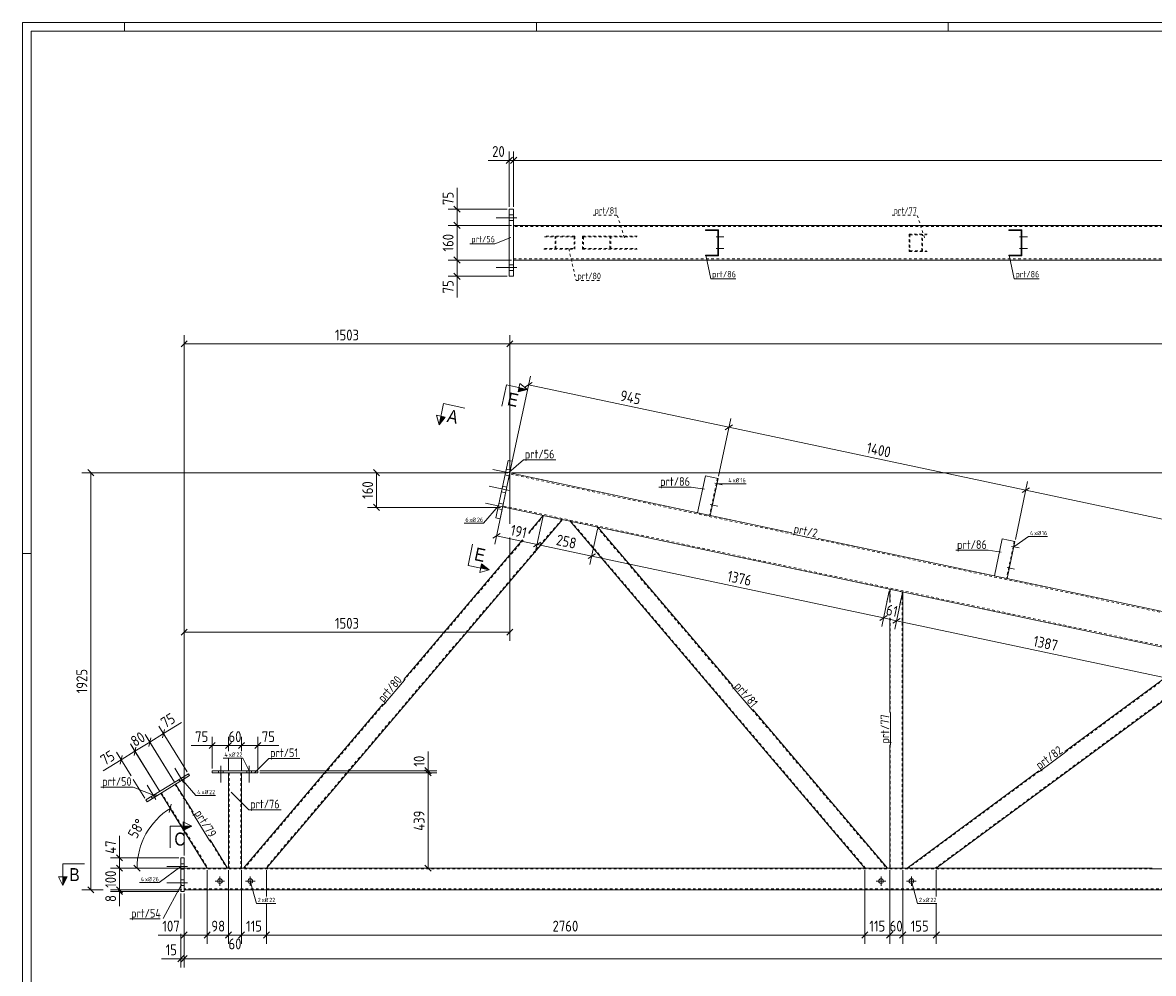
# Model space of a CAD drawing. Header units: millimetres. Extents: x 1 to 1188, y 1 to 840.
# Tile 2 of 7: x 1 to 523, y 401 to 840. Entities that reach past the tile are written whole.
import ezdxf

# ---------------------------------------------------------------- set-up
doc = ezdxf.new("R2010")
doc.units = ezdxf.units.MM
doc.header["$LTSCALE"] = 0.6
doc.linetypes.add('XKITLINE00', pattern=[0])
doc.linetypes.add('XKITLINE02', pattern=[4, 2, -2])
for name, color, linetype, lineweight in [('Bolt', 7, 'Continuous', 0), ('BoltMark', 3, 'Continuous', 0), ('DrawingSheet', 5, 'Continuous', 0), ('Part', 2, 'Continuous', 0), ('PartMark', 3, 'Continuous', 0), ('Section', 6, 'Continuous', 0), ('Z-DIMENSIONS', 1, 'Continuous', 0)]:
    doc.layers.add(name, color=color, linetype=linetype, lineweight=lineweight)
doc.styles.add('ARIAL', font='ARIAL.TTF')
doc.styles.add('ISOCPEUR', font='ISOCPEUR.TTF')

msp = doc.modelspace()

# ---------------------------------------------------------------- hatches: boundary and pattern name
at = {"layer": 'Section'}
for points in [[(230.02, 671.56), (233.94, 670.73), (229.61, 669.61)], [(195.9, 657.97), (193.12, 654.47), (193.95, 658.38)], [(212.74, 590.24), (216.24, 587.45), (212.32, 588.29)], [(75, 469.27), (79, 469.27), (75, 467.27)], [(21.57, 445.87), (19.57, 441.87), (19.57, 445.87)]]:
    msp.add_hatch(color=6, dxfattribs=at).paths.add_polyline_path(points, flags=17)

# ---------------------------------------------------------------- linework, layer by layer
at = {"layer": 'Bolt', "color": 4, "linetype": 'XKITLINE00', "lineweight": 0}
for p, q in [((227.49, 751.25), (225.49, 751.25)), ((227.49, 751.25), (225.49, 751.25)), ((227.49, 751.25), (225.49, 751.25)), ((228.99, 749.95), (219.49, 749.95)), ((228.99, 749.95), (219.49, 749.95)), ((228.99, 749.95), (219.49, 749.95)), ((227.49, 748.65), (225.49, 748.65)), ((227.49, 748.65), (225.49, 748.65)), ((227.49, 748.65), (225.49, 748.65)), ((320.93, 741.2), (324.48, 741.2)), ((320.93, 741.2), (324.48, 741.2)), ((321.68, 742), (321.98, 742)), ((321.68, 742), (321.98, 742)), ((460.93, 741.2), (464.48, 741.2)), ((460.93, 741.2), (464.48, 741.2)), ((461.68, 742), (461.98, 742)), ((461.68, 742), (461.98, 742)), ((320.93, 735.7), (324.48, 735.7)), ((320.93, 735.7), (324.48, 735.7)), ((321.68, 740.4), (321.98, 740.4)), ((321.68, 740.4), (321.98, 740.4)), ((321.68, 736.5), (321.98, 736.5)), ((321.68, 736.5), (321.98, 736.5)), ((460.93, 735.7), (464.48, 735.7)), ((460.93, 735.7), (464.48, 735.7)), ((461.68, 740.4), (461.98, 740.4)), ((461.68, 740.4), (461.98, 740.4)), ((461.68, 736.5), (461.98, 736.5)), ((461.68, 736.5), (461.98, 736.5)), ((321.68, 734.9), (321.98, 734.9)), ((321.68, 734.9), (321.98, 734.9)), ((461.68, 734.9), (461.98, 734.9)), ((461.68, 734.9), (461.98, 734.9)), ((228.99, 726.95), (219.49, 726.95)), ((228.99, 726.95), (219.49, 726.95)), ((228.99, 726.95), (219.49, 726.95)), ((227.49, 728.25), (225.49, 728.25)), ((227.49, 728.25), (225.49, 728.25)), ((227.49, 728.25), (225.49, 728.25)), ((227.49, 725.65), (225.49, 725.65)), ((227.49, 725.65), (225.49, 725.65)), ((227.49, 725.65), (225.49, 725.65)), ((227.21, 631.89), (217.92, 633.86)), ((227.21, 631.89), (217.92, 633.86)), ((225.48, 630.93), (223.52, 631.34)), ((225.48, 630.93), (223.52, 631.34)), ((226.02, 633.47), (224.06, 633.89)), ((226.02, 633.47), (224.06, 633.89)), ((225.55, 624.06), (216.26, 626.04)), ((225.55, 624.06), (216.26, 626.04)), ((224.35, 625.65), (222.4, 626.06)), ((224.35, 625.65), (222.4, 626.06)), ((320.27, 627.44), (323.74, 626.7)), ((320.27, 627.44), (323.74, 626.7)), ((320.83, 626.5), (321.13, 626.44)), ((320.83, 626.5), (321.13, 626.44)), ((321.17, 628.07), (321.46, 628.01)), ((321.17, 628.07), (321.46, 628.01)), ((223.81, 623.1), (221.86, 623.52)), ((223.81, 623.1), (221.86, 623.52)), ((223.89, 616.24), (214.6, 618.21)), ((223.89, 616.24), (214.6, 618.21)), ((222.15, 615.28), (220.19, 615.69)), ((222.15, 615.28), (220.19, 615.69)), ((222.69, 617.82), (220.74, 618.24)), ((222.69, 617.82), (220.74, 618.24)), ((318.19, 617.66), (321.66, 616.92)), ((318.19, 617.66), (321.66, 616.92)), ((318.75, 616.72), (319.05, 616.66)), ((318.75, 616.72), (319.05, 616.66)), ((319.09, 618.29), (319.38, 618.23)), ((319.09, 618.29), (319.38, 618.23)), ((457.21, 598.34), (460.68, 597.6)), ((457.21, 598.34), (460.68, 597.6)), ((457.77, 597.4), (458.07, 597.33)), ((457.77, 597.4), (458.07, 597.33)), ((458.11, 598.96), (458.4, 598.9)), ((458.11, 598.96), (458.4, 598.9)), ((455.13, 588.55), (458.6, 587.82)), ((455.13, 588.55), (458.6, 587.82)), ((455.69, 587.62), (455.99, 587.55)), ((455.69, 587.62), (455.99, 587.55)), ((456.03, 589.18), (456.32, 589.12)), ((456.03, 589.18), (456.32, 589.12)), ((75.24, 489.43), (71.16, 496.02)), ((75.24, 489.43), (71.16, 496.02)), ((92.47, 497.06), (92.47, 489.31)), ((92.47, 497.06), (92.47, 489.31)), ((105.47, 497.06), (105.47, 489.31)), ((105.47, 497.06), (105.47, 489.31)), ((73.64, 489.91), (73.12, 490.76)), ((73.64, 489.91), (73.12, 490.76)), ((75.51, 491.07), (74.99, 491.92)), ((75.51, 491.07), (74.99, 491.92)), ((91.37, 494.81), (91.37, 493.81)), ((91.37, 494.81), (91.37, 493.81)), ((93.57, 494.81), (93.57, 493.81)), ((93.57, 494.81), (93.57, 493.81)), ((104.37, 494.81), (104.37, 493.81)), ((104.37, 494.81), (104.37, 493.81)), ((106.57, 494.81), (106.57, 493.81)), ((106.57, 494.81), (106.57, 493.81)), ((62.48, 481.54), (58.4, 488.13)), ((62.48, 481.54), (58.4, 488.13)), ((60.89, 482.02), (60.36, 482.87)), ((60.89, 482.02), (60.36, 482.87)), ((62.76, 483.18), (62.23, 484.03)), ((62.76, 483.18), (62.23, 484.03)), ((77, 450.62), (67.5, 450.62)), ((77, 450.62), (67.5, 450.62)), ((75.5, 451.92), (74, 451.92)), ((75.5, 451.92), (74, 451.92)), ((75.5, 449.32), (74, 449.32)), ((75.5, 449.32), (74, 449.32)), ((75.5, 444.42), (74, 444.42)), ((75.5, 444.42), (74, 444.42)), ((89.8, 443.87), (94.2, 443.87)), ((92, 441.67), (92, 446.07)), ((103.8, 443.87), (108.2, 443.87)), ((106, 441.67), (106, 446.07)), ((394.8, 443.87), (399.2, 443.87)), ((397, 441.67), (397, 446.07)), ((408.8, 443.87), (413.2, 443.87)), ((411, 441.67), (411, 446.07)), ((77, 443.12), (67.5, 443.12)), ((77, 443.12), (67.5, 443.12)), ((75.5, 441.82), (74, 441.82)), ((75.5, 441.82), (74, 441.82))]:
    msp.add_line(p, q, dxfattribs=at)
for centre in [(92, 443.87), (106, 443.87), (397, 443.87), (411, 443.87)]:
    msp.add_circle(centre, 1.1, dxfattribs=at)
at = {"layer": 'BoltMark', "color": 4, "linetype": 'XKITLINE00', "lineweight": 0}
for p, q in [((321.24, 627.23), (325.94, 627.23)), ((325.94, 627.23), (334.7, 627.23)), ((220.47, 616.96), (213.59, 609)), ((204.65, 609), (213.59, 609)), ((458.18, 598.13), (465.06, 602.89)), ((465.06, 602.89), (473.82, 602.89)), ((93.5, 500.65), (102.6, 500.65)), ((105.47, 494.81), (102.6, 500.65)), ((74.05, 491.34), (80.93, 483.38)), ((80.93, 483.38), (90.04, 483.38)), ((74, 450.62), (64, 443.18)), ((106, 443.87), (108.85, 433.58)), ((411, 443.87), (413.85, 433.58)), ((54.89, 443.18), (64, 443.18)), ((108.85, 433.58), (117.78, 433.58)), ((413.85, 433.58), (422.78, 433.58))]:
    msp.add_line(p, q, dxfattribs=at)
at = {"layer": 'DrawingSheet', "color": 2, "linetype": 'XKITLINE00', "lineweight": 0}
for p, q in [((1188, 840), (1, 840)), ((1, 840), (1, 1)), ((48, 836), (48, 840)), ((238, 836), (238, 840)), ((428, 836), (428, 840)), ((5, 595), (1, 595))]:
    msp.add_line(p, q, dxfattribs=at)
at = {"layer": 'DrawingSheet', "color": 3, "linetype": 'XKITLINE00', "lineweight": 0}
for p, q in [((1184, 836), (5, 836)), ((5, 836), (5, 5))]:
    msp.add_line(p, q, dxfattribs=at)
at = {"layer": 'Part', "color": 2, "linetype": 'XKITLINE00', "lineweight": 0}
for p, q in [((225.49, 753.95), (227.49, 753.95)), ((225.49, 722.95), (225.49, 753.95)), ((227.49, 753.95), (227.49, 722.95)), ((227.49, 746.45), (1031.28, 746.45)), ((315.98, 744.15), (315.98, 744.45)), ((315.98, 744.45), (321.98, 744.45)), ((321.68, 744.15), (315.98, 744.15)), ((321.68, 732.75), (321.68, 744.15)), ((321.98, 744.45), (321.98, 732.45)), ((455.98, 744.15), (455.98, 744.45)), ((455.98, 744.45), (461.98, 744.45)), ((461.68, 744.15), (455.98, 744.15)), ((461.68, 732.75), (461.68, 744.15)), ((461.98, 744.45), (461.98, 732.45)), ((227.49, 730.45), (1031.28, 730.45)), ((315.98, 732.45), (315.98, 732.75)), ((315.98, 732.75), (321.68, 732.75)), ((321.98, 732.45), (315.98, 732.45)), ((455.98, 732.45), (455.98, 732.75)), ((455.98, 732.75), (461.68, 732.75)), ((461.98, 732.45), (455.98, 732.45)), ((227.49, 722.95), (225.49, 722.95)), ((219.3, 611.5), (224.93, 638)), ((221.26, 611.08), (226.89, 637.58)), ((224.93, 638), (226.89, 637.58)), ((355.79, 604.56), (225.75, 632.2)), ((315.94, 630.92), (312.31, 613.8)), ((321.81, 629.67), (315.94, 630.92)), ((318.17, 612.55), (321.81, 629.67)), ((995.97, 452.13), (222.42, 616.55)), ((250.03, 610.68), (113.47, 449.87)), ((221.26, 611.08), (219.3, 611.5)), ((234.44, 604.68), (241.14, 612.57)), ((389.48, 449.87), (253.55, 609.93)), ((328.55, 533.98), (266.35, 607.21)), ((176.9, 536.92), (231.55, 601.27)), ((1011.97, 465.09), (368.06, 601.95)), ((452.88, 601.81), (449.25, 584.69)), ((458.75, 600.56), (452.88, 601.81)), ((455.12, 583.45), (458.75, 600.56)), ((400.97, 578.6), (400.97, 572.46)), ((406.97, 577.32), (406.97, 449.87)), ((400.97, 565.31), (400.97, 521.71)), ((542.64, 548.49), (481.84, 503.62)), ((540.46, 536.93), (422.48, 449.87)), ((102.97, 449.87), (167.22, 525.52)), ((399.97, 449.87), (337.78, 523.11)), ((400.97, 506.76), (400.97, 449.87)), ((57.89, 481.35), (77.46, 493.44)), ((77.98, 492.59), (58.42, 480.5)), ((77.46, 493.44), (77.98, 492.59)), ((109.47, 494.81), (88.47, 494.81)), ((88.47, 494.81), (88.47, 493.81)), ((88.47, 493.81), (109.47, 493.81)), ((95.97, 493.81), (95.97, 449.87)), ((101.97, 493.81), (101.97, 449.87)), ((109.47, 493.81), (109.47, 494.81)), ((469.81, 494.74), (409.01, 449.87)), ((71.6, 488.65), (79.66, 475.62)), ((58.42, 480.5), (57.89, 481.35)), ((86.18, 449.87), (64.8, 484.44)), ((87.52, 462.9), (95.58, 449.87)), ((74, 454.62), (74, 439.12)), ((75.5, 454.62), (74, 454.62)), ((75.5, 439.12), (75.5, 454.62)), ((522.08, 449.87), (75.5, 449.87)), ((74, 439.12), (75.5, 439.12)), ((995.47, 439.87), (75.5, 439.87))]:
    msp.add_line(p, q, dxfattribs=at)
at = {"layer": 'Part', "color": 7, "linetype": 'XKITLINE02', "lineweight": 0}
for p, q in [((227.49, 746.45), (227.49, 730.45)), ((1030.88, 745.95), (227.49, 745.95)), ((255.72, 741.45), (241.46, 741.45)), ((241.8, 741.15), (255.38, 741.15)), ((246.63, 735.45), (246.63, 741.45)), ((246.98, 735.75), (246.98, 741.15)), ((255.38, 741.15), (255.38, 735.75)), ((255.72, 735.45), (255.72, 741.45)), ((259.31, 741.45), (284.84, 741.45)), ((259.31, 741.45), (259.31, 735.45)), ((259.8, 741.15), (284.35, 741.15)), ((259.8, 741.15), (259.8, 735.75)), ((271.91, 735.75), (271.91, 741.15)), ((272.41, 735.45), (272.41, 741.45)), ((418.21, 742.45), (410.03, 742.45)), ((410.03, 742.45), (410.03, 734.45)), ((410.34, 742.15), (417.9, 742.15)), ((410.34, 742.15), (410.34, 734.75)), ((415.86, 734.75), (415.86, 742.15)), ((416.17, 734.45), (416.17, 742.45)), ((241.8, 735.75), (255.38, 735.75)), ((259.8, 735.75), (284.35, 735.75)), ((227.49, 730.95), (1030.88, 730.95)), ((241.46, 735.45), (255.72, 735.45)), ((259.31, 735.45), (284.84, 735.45)), ((410.03, 734.45), (418.21, 734.45)), ((410.34, 734.75), (417.9, 734.75)), ((225.75, 632.2), (222.42, 616.55)), ((1011.47, 464.68), (225.64, 631.71)), ((321.52, 629.73), (317.88, 612.61)), ((996.47, 452.54), (222.53, 617.04)), ((249.7, 610.75), (113.07, 449.87)), ((241.48, 612.5), (234.31, 604.06)), ((241.14, 612.57), (250.03, 610.68)), ((312.3, 613.8), (318.17, 612.55)), ((312.31, 613.8), (312.3, 613.8)), ((312.3, 613.8), (312.31, 613.8)), ((312.3, 613.8), (312.31, 613.8)), ((312.31, 613.8), (312.3, 613.8)), ((318.17, 612.55), (318.17, 612.55)), ((318.17, 612.55), (318.17, 612.55)), ((266.35, 607.21), (253.55, 609.93)), ((389.87, 449.87), (254.03, 609.83)), ((265.87, 607.31), (328.32, 533.78)), ((231.88, 601.2), (177.13, 536.72)), ((458.46, 600.63), (454.82, 583.51)), ((449.25, 584.69), (455.11, 583.45)), ((449.25, 584.69), (449.25, 584.69)), ((449.25, 584.69), (449.25, 584.69)), ((449.25, 584.69), (449.25, 584.69)), ((449.25, 584.69), (449.25, 584.69)), ((455.11, 583.45), (455.12, 583.45)), ((455.12, 583.45), (455.11, 583.45)), ((406.97, 577.32), (400.97, 578.6)), ((401.27, 578.53), (401.27, 572.4)), ((406.67, 577.39), (406.67, 449.87)), ((401.27, 565.24), (401.27, 521.71)), ((543.03, 548.4), (482.02, 503.38)), ((540.55, 537.38), (421.98, 449.87)), ((167.45, 525.33), (103.37, 449.87)), ((337.55, 522.91), (399.58, 449.87)), ((401.27, 506.76), (401.27, 449.87)), ((101.97, 493.81), (95.97, 493.81)), ((96.27, 493.81), (96.27, 449.87)), ((101.67, 493.81), (101.67, 449.87)), ((469.99, 494.5), (409.52, 449.87)), ((64.8, 484.44), (71.6, 488.65)), ((71.35, 488.49), (79.41, 475.46)), ((65.05, 484.6), (86.53, 449.87)), ((87.27, 462.74), (95.23, 449.87)), ((75.5, 439.87), (75.5, 449.87)), ((522.08, 449.47), (75.5, 449.47)), ((95.58, 449.87), (86.18, 449.87)), ((101.97, 449.87), (95.97, 449.87)), ((113.47, 449.87), (102.97, 449.87)), ((399.97, 449.87), (389.48, 449.87)), ((406.97, 449.87), (400.97, 449.87)), ((422.48, 449.87), (409.01, 449.87)), ((548.89, 449.47), (522.08, 449.47)), ((995.47, 440.27), (75.5, 440.27))]:
    msp.add_line(p, q, dxfattribs=at)
at = {"layer": 'PartMark', "color": 7, "linetype": 'XKITLINE02', "lineweight": 0}
for p, q in [((264.26, 751.22), (275.26, 751.22)), ((278.62, 740.76), (275.26, 751.22)), ((402.16, 751.17), (413.67, 751.17)), ((417.03, 740.71), (413.67, 751.17)), ((252.94, 735.65), (256.3, 720.99)), ((256.3, 720.99), (267.82, 720.99))]:
    msp.add_line(p, q, dxfattribs=at)
at = {"layer": 'PartMark', "color": 7, "linetype": 'XKITLINE00', "lineweight": 0}
for p, q in [((226.24, 740.81), (218.88, 737.99)), ((207.36, 737.99), (218.88, 737.99)), ((316.1, 732.63), (318.43, 721.83)), ((456.1, 732.63), (458.43, 721.83)), ((318.43, 721.83), (329.94, 721.83)), ((458.43, 721.83), (469.94, 721.83)), ((225.3, 632.41), (232.06, 638.3)), ((232.06, 638.3), (247.01, 638.3)), ((294.49, 625.66), (309.44, 625.66)), ((315.5, 624.76), (309.44, 625.66)), ((355.71, 604.17), (367.97, 601.56)), ((431.43, 596.55), (446.38, 596.55)), ((452.44, 595.65), (446.38, 596.55)), ((167.52, 525.26), (177.2, 536.66)), ((328.24, 533.72), (337.47, 522.85)), ((401.37, 506.76), (401.37, 521.71)), ((470.05, 494.42), (482.08, 503.3)), ((108.11, 494.04), (114.55, 500.48)), ((114.55, 500.48), (128.82, 500.48)), ((37.11, 487.24), (52.06, 487.24)), ((62.1, 483.22), (52.06, 487.24)), ((97.2, 484.99), (105.37, 476.83)), ((79.32, 475.41), (87.18, 462.69)), ((105.37, 476.83), (120.32, 476.83)), ((522.08, 449.47), (548.89, 449.47)), ((74.33, 442.25), (65.8, 426.6)), ((50.42, 426.44), (64.46, 426.44))]:
    msp.add_line(p, q, dxfattribs=at)
at = {"layer": 'Section', "color": 6, "linetype": 'XKITLINE00', "lineweight": 0}
for p, q in [((229.61, 669.61), (230.44, 673.52)), ((230.44, 673.52), (233.94, 670.73)), ((224.16, 672.81), (222.08, 663.03)), ((224.16, 672.81), (233.94, 670.73)), ((233.94, 670.73), (229.61, 669.61)), ((195.2, 664.25), (193.12, 654.47)), ((195.2, 664.25), (204.98, 662.17)), ((193.12, 654.47), (191.99, 658.8)), ((195.9, 657.97), (191.99, 658.8)), ((193.12, 654.47), (195.9, 657.97)), ((206.46, 589.53), (208.53, 599.32)), ((206.46, 589.53), (216.24, 587.45)), ((212.74, 590.24), (211.91, 586.33)), ((216.24, 587.45), (212.74, 590.24)), ((216.24, 587.45), (211.91, 586.33)), ((75, 467.27), (75, 471.27)), ((75, 471.27), (79, 469.27)), ((69, 469.27), (69, 459.27)), ((69, 469.27), (79, 469.27)), ((79, 469.27), (75, 467.27)), ((19.57, 451.87), (29.57, 451.87)), ((19.57, 451.87), (19.57, 441.87)), ((19.57, 441.87), (17.57, 445.87)), ((21.57, 445.87), (17.57, 445.87)), ((19.57, 441.87), (21.57, 445.87))]:
    msp.add_line(p, q, dxfattribs=at)
at = {"layer": 'Z-DIMENSIONS', "color": 7, "linetype": 'XKITLINE00', "lineweight": 0}
for p, q in [((226.91, 777.84), (224.08, 775.02)), ((225.49, 754.95), (225.49, 780.53)), ((228.91, 777.84), (226.08, 775.02)), ((228.91, 777.84), (226.08, 775.02)), ((227.49, 754.95), (227.49, 780.53)), ((227.49, 754.95), (227.49, 780.53)), ((225.49, 776.43), (215.73, 776.43)), ((225.49, 776.43), (215.73, 776.43)), ((225.49, 776.43), (227.49, 776.43)), ((227.49, 776.43), (1031.28, 776.43)), ((201.39, 753.95), (201.39, 763.72)), ((201.39, 753.95), (201.39, 763.72)), ((224.49, 753.95), (197.29, 753.95)), ((199.97, 755.37), (202.8, 752.54)), ((201.39, 746.45), (201.39, 753.95)), ((226.49, 746.45), (197.29, 746.45)), ((226.49, 746.45), (197.29, 746.45)), ((199.97, 747.87), (202.8, 745.04)), ((199.97, 747.87), (202.8, 745.04)), ((201.39, 730.45), (201.39, 746.45)), ((226.49, 730.45), (197.29, 730.45)), ((226.49, 730.45), (197.29, 730.45)), ((199.97, 731.87), (202.8, 729.04)), ((199.97, 731.87), (202.8, 729.04)), ((201.39, 722.95), (201.39, 730.45)), ((224.49, 722.95), (197.29, 722.95)), ((199.97, 724.37), (202.8, 721.54)), ((201.39, 722.95), (201.39, 713.19)), ((201.39, 722.95), (201.39, 713.19)), ((75.5, 455.62), (75.5, 695.85)), ((225.78, 633.33), (225.78, 695.85)), ((225.78, 633.33), (225.78, 695.85)), ((76.92, 693.16), (74.09, 690.34)), ((75.5, 691.75), (225.78, 691.75)), ((227.19, 693.16), (224.36, 690.34)), ((227.19, 693.16), (224.36, 690.34)), ((225.78, 691.75), (1011.97, 691.75)), ((225.98, 633.31), (235.22, 676.88)), ((236.05, 673.96), (232.7, 671.78)), ((234.37, 672.87), (326.82, 653.26)), ((322.02, 630.65), (327.67, 657.27)), ((322.02, 630.65), (327.67, 657.27)), ((328.49, 654.35), (325.14, 652.17)), ((328.49, 654.35), (325.14, 652.17)), ((326.82, 653.26), (463.77, 624.22)), ((224.78, 632.33), (28.32, 632.33)), ((31.01, 633.74), (33.83, 630.92)), ((32.42, 439.87), (32.42, 632.33)), ((224.78, 632.33), (160.16, 632.33)), ((162.84, 633.74), (165.67, 630.92)), ((164.26, 616.33), (164.26, 632.33)), ((225.78, 631.33), (225.78, 608.67)), ((226.75, 632.2), (1137.73, 632.2)), ((458.96, 601.54), (464.62, 628.23)), ((458.96, 601.54), (464.62, 628.23)), ((465.45, 625.31), (462.09, 623.13)), ((465.45, 625.31), (462.09, 623.13)), ((463.77, 624.22), (600.72, 595.17)), ((221.37, 616.33), (160.16, 616.33)), ((162.84, 617.74), (165.67, 614.92)), ((222.17, 615.35), (218.76, 599.28)), ((240.94, 611.59), (237.48, 595.31)), ((240.94, 611.59), (237.48, 595.31)), ((266.14, 606.23), (262.69, 589.96)), ((266.14, 606.23), (262.69, 589.96)), ((221.26, 604.28), (217.91, 602.1)), ((219.59, 603.19), (238.31, 599.22)), ((225.78, 602.49), (225.78, 554.74)), ((239.99, 600.31), (236.63, 598.13)), ((239.99, 600.31), (236.63, 598.13)), ((238.31, 599.22), (263.52, 593.87)), ((265.2, 594.96), (261.84, 592.78)), ((265.2, 594.96), (261.84, 592.78)), ((263.52, 593.87), (398.15, 565.29)), ((400.77, 577.62), (397.32, 561.38)), ((400.77, 577.62), (399.73, 572.73)), ((406.77, 576.34), (403.32, 560.11)), ((406.77, 576.34), (405.73, 571.45)), ((399.83, 566.38), (396.47, 564.2)), ((398.86, 565.75), (396.47, 564.2)), ((398.27, 565.88), (397.32, 561.38)), ((398.15, 565.29), (404.15, 564.02)), ((405.83, 565.11), (402.47, 562.93)), ((405.83, 565.11), (402.47, 562.93)), ((404.27, 564.61), (403.32, 560.11)), ((404.15, 564.02), (539.82, 535.22)), ((76.92, 560.16), (74.09, 557.33)), ((75.5, 455.62), (75.5, 562.84)), ((75.5, 558.74), (225.78, 558.74)), ((227.19, 560.16), (224.36, 557.33)), ((66.03, 511.92), (74.33, 517.06)), ((66.03, 511.92), (74.33, 517.06)), ((59.33, 508.49), (57.49, 511.47)), ((71.08, 489.5), (57.49, 511.47)), ((59.65, 507.98), (66.03, 511.92)), ((76.93, 494.29), (63.87, 515.41)), ((66.49, 513.87), (65.57, 509.98)), ((52.53, 504.28), (50.69, 507.26)), ((64.27, 485.29), (50.69, 507.26)), ((52.84, 503.77), (59.65, 507.98)), ((60.11, 509.93), (59.19, 506.03)), ((60.11, 509.93), (59.19, 506.03)), ((71.08, 489.5), (59.33, 508.49)), ((88.47, 506.42), (78.71, 506.42)), ((88.47, 506.42), (78.71, 506.42)), ((89.89, 507.83), (87.06, 505)), ((88.47, 495.81), (88.47, 510.52)), ((88.47, 506.42), (95.97, 506.42)), ((97.39, 507.83), (94.56, 505)), ((96.57, 507.02), (94.56, 505)), ((95.97, 503.85), (95.97, 510.52)), ((95.97, 503.85), (95.97, 507.02)), ((95.97, 506.42), (101.97, 506.42)), ((103.39, 507.83), (100.56, 505)), ((102.57, 507.02), (100.56, 505)), ((101.97, 503.85), (101.97, 510.52)), ((101.97, 503.85), (101.97, 507.02)), ((101.97, 506.42), (109.47, 506.42)), ((103.39, 507.83), (102.98, 507.43)), ((110.89, 507.83), (108.06, 505)), ((109.47, 495.81), (109.47, 510.52)), ((109.47, 506.42), (119.24, 506.42)), ((109.47, 506.42), (119.24, 506.42)), ((51.03, 492.44), (44.31, 503.31)), ((46.92, 501.77), (46.01, 497.88)), ((46.47, 499.83), (52.84, 503.77)), ((53.3, 505.72), (52.39, 501.82)), ((53.04, 504.6), (52.39, 501.82)), ((64.27, 485.29), (52.53, 504.28)), ((188.01, 494.81), (188.01, 503.72)), ((188.01, 494.81), (188.01, 503.72)), ((46.47, 499.83), (38.16, 494.69)), ((46.47, 499.83), (38.16, 494.69)), ((95.97, 494.81), (95.97, 500.65)), ((95.97, 494.81), (95.97, 500.65)), ((101.97, 494.81), (101.97, 500.65)), ((101.97, 494.81), (101.97, 500.65)), ((186.59, 496.23), (189.42, 493.4)), ((57.37, 482.2), (52.06, 490.78)), ((110.47, 494.81), (192.01, 494.81)), ((110.47, 493.81), (192.01, 493.81)), ((110.47, 493.81), (192.01, 493.81)), ((186.59, 495.23), (189.42, 492.4)), ((186.59, 495.23), (189.42, 492.4)), ((188.01, 493.81), (188.01, 494.81)), ((188.01, 449.87), (188.01, 493.81)), ((69.6, 479.37), (68.68, 475.47)), ((69.14, 477.42), (86.18, 449.87)), ((45.71, 454.62), (45.71, 464.82)), ((45.71, 454.62), (45.71, 464.82)), ((73, 454.62), (41.61, 454.62)), ((44.29, 456.03), (47.12, 453.21)), ((45.71, 449.87), (45.71, 454.62)), ((74.5, 449.87), (41.61, 449.87)), ((44.29, 451.28), (47.12, 448.46)), ((44.29, 451.28), (47.12, 448.46)), ((74.5, 449.87), (45.11, 449.87)), ((45.71, 439.87), (45.71, 449.87)), ((52.37, 451.28), (55.2, 448.46)), ((85.18, 449.87), (53.79, 449.87)), ((53.79, 449.87), (86.18, 449.87)), ((86.18, 448.87), (86.18, 415)), ((86.18, 448.87), (86.18, 415)), ((95.97, 448.87), (95.97, 418.4)), ((95.97, 448.87), (95.97, 414.9)), ((101.97, 448.87), (101.97, 414.9)), ((101.97, 448.87), (101.97, 418.4)), ((113.47, 448.87), (113.47, 436.78)), ((113.47, 448.87), (113.47, 436.78)), ((162.44, 449.87), (192.01, 449.87)), ((186.59, 451.28), (189.42, 448.46)), ((389.48, 448.87), (389.48, 415)), ((389.48, 448.87), (389.48, 415)), ((400.97, 448.87), (400.97, 426.6)), ((400.97, 448.87), (400.97, 415)), ((406.97, 448.87), (406.97, 415)), ((406.97, 448.87), (406.97, 426.6)), ((422.48, 448.87), (422.48, 436.78)), ((422.48, 448.87), (422.48, 436.78)), ((38.11, 439.87), (28.32, 439.87)), ((31.01, 441.28), (33.83, 438.46)), ((74.5, 439.87), (41.61, 439.87)), ((73, 439.12), (41.61, 439.12)), ((44.29, 441.28), (47.12, 438.46)), ((45.04, 439.79), (47.12, 437.71)), ((45.11, 440.47), (47.12, 438.46)), ((74.5, 439.87), (45.11, 439.87)), ((74.5, 439.87), (45.11, 439.87)), ((45.71, 439.12), (45.71, 439.87)), ((45.71, 439.12), (45.71, 432.36)), ((45.71, 439.12), (45.71, 432.36)), ((74, 438.12), (74, 426.6)), ((75.5, 438.12), (75.5, 415)), ((75.5, 438.12), (75.5, 404.07)), ((75.5, 438.12), (75.5, 404.07)), ((113.47, 433.58), (113.47, 415)), ((113.47, 433.58), (113.47, 415)), ((422.48, 433.58), (422.48, 415)), ((422.48, 433.58), (422.48, 415)), ((75.5, 419), (63.59, 419)), ((75.5, 419), (63.59, 419)), ((74, 419.6), (74, 404.07)), ((76.92, 420.41), (74.09, 417.58)), ((75.5, 419), (86.18, 419)), ((87.59, 420.41), (84.76, 417.58)), ((87.07, 419.89), (84.76, 417.58)), ((86.18, 419), (95.97, 419)), ((97.39, 420.41), (94.56, 417.58)), ((94.97, 417.99), (94.56, 417.58)), ((97.39, 420.41), (95.37, 418.4)), ((95.97, 419), (101.97, 419)), ((103.07, 420.09), (100.56, 417.58)), ((103.39, 420.41), (101.37, 418.4)), ((101.97, 419), (113.47, 419)), ((114.88, 420.41), (112.05, 417.58)), ((114.88, 420.41), (112.05, 417.58)), ((113.47, 419), (389.48, 419)), ((390.89, 420.41), (388.06, 417.58)), ((390.57, 420.09), (388.06, 417.58)), ((389.48, 419), (400.97, 419)), ((402.39, 420.41), (399.56, 417.58)), ((401.57, 419.6), (399.56, 417.58)), ((400.97, 419.6), (400.97, 415)), ((400.97, 419), (406.97, 419)), ((408.39, 420.41), (405.56, 417.58)), ((407.57, 419.6), (405.56, 417.58)), ((406.97, 419.6), (406.97, 415)), ((406.97, 419), (422.48, 419)), ((408.39, 420.41), (407.98, 420.01)), ((423.9, 420.41), (421.07, 417.58)), ((423.9, 420.41), (421.07, 417.58)), ((422.48, 419), (690.46, 419)), ((74, 408.07), (65.1, 408.07)), ((74, 408.07), (65.1, 408.07)), ((75.42, 409.49), (72.59, 406.66)), ((74, 408.07), (75.5, 408.07)), ((76.92, 409.49), (74.09, 406.66)), ((76.92, 409.49), (74.09, 406.66)), ((75.5, 408.07), (1011.94, 408.07))]:
    msp.add_line(p, q, dxfattribs=at)
msp.add_arc((86.18, 449.87), 32.39, 121.7336, 180, dxfattribs=at)
at = {"layer": 'Z-DIMENSIONS', "color": 3}
for p in [(225.49, 776.43), (227.49, 776.43), (227.49, 776.43), (201.39, 753.95), (201.39, 746.45), (201.39, 746.45), (201.39, 730.45), (201.39, 730.45), (201.39, 722.95), (75.5, 691.75), (225.78, 691.75), (225.78, 691.75), (234.37, 672.87), (326.82, 653.26), (326.82, 653.26), (32.42, 632.33), (164.26, 632.33), (463.77, 624.22), (463.77, 624.22), (164.26, 616.33), (219.59, 603.19), (238.31, 599.22), (238.31, 599.22), (263.52, 593.87), (263.52, 593.87), (398.15, 565.29), (398.15, 565.29), (404.15, 564.02), (404.15, 564.02), (75.5, 558.74), (225.78, 558.74), (66.03, 511.92), (59.65, 507.98), (59.65, 507.98), (88.47, 506.42), (95.97, 506.42), (95.97, 506.42), (101.97, 506.42), (101.97, 506.42), (109.47, 506.42), (52.84, 503.77), (52.84, 503.77), (46.47, 499.83), (188.01, 494.81), (188.01, 493.81), (188.01, 493.81), (45.71, 454.62), (45.71, 449.87), (45.71, 449.87), (188.01, 449.87), (32.42, 439.87), (45.71, 439.87), (45.71, 439.87), (45.71, 439.12), (75.5, 419), (86.18, 419), (86.18, 419), (95.97, 419), (95.97, 419), (101.97, 419), (101.97, 419), (113.47, 419), (113.47, 419), (389.48, 419), (389.48, 419), (400.97, 419), (400.97, 419), (406.97, 419), (406.97, 419), (422.48, 419), (422.48, 419), (74, 408.07), (75.5, 408.07), (75.5, 408.07)]:
    msp.add_point(p, dxfattribs=at)
at = {"layer": 'Z-DIMENSIONS', "color": 7}
for p in [(69.14, 477.42), (53.79, 449.87)]:
    msp.add_point(p, dxfattribs=at)

# ---------------------------------------------------------------- texts
at = {"layer": 'BoltMark', "color": 4, "style": 'ISOCPEUR', "width": 0.85}
for s, p in [('4', (326.54, 627.83)), ('xØ', (328.52, 627.83)), ('16', (332.04, 627.83)), ('6', (205.25, 609.6)), ('xØ', (207.06, 609.6)), ('26', (210.58, 609.6)), ('4', (465.66, 603.49)), ('xØ', (467.64, 603.49)), ('16', (471.16, 603.49)), ('4', (94.1, 501.25)), ('xØ', (96.07, 501.25)), ('22', (99.59, 501.25)), ('4', (81.53, 483.98)), ('xØ', (83.51, 483.98)), ('22', (87.03, 483.98)), ('4', (55.49, 443.78)), ('xØ', (57.47, 443.78)), ('26', (60.99, 443.78)), ('2', (109.45, 434.18)), ('xØ', (111.25, 434.18)), ('22', (114.77, 434.18)), ('2', (414.45, 434.18)), ('xØ', (416.25, 434.18)), ('22', (419.77, 434.18))]:
    msp.add_text(s, height=2, dxfattribs=at).set_placement(p)
at = {"layer": 'PartMark', "color": 3, "style": 'ISOCPEUR', "width": 0.85}
for s, height, p in [('prt/81', 3, (264.86, 751.82)), ('prt/77', 3, (402.76, 751.77)), ('prt/56', 3, (207.96, 738.59)), ('prt/86', 3, (319.03, 722.43)), ('prt/86', 3, (459.03, 722.43)), ('prt/80', 3, (256.9, 721.59)), ('prt/56', 4, (232.66, 638.9)), ('prt/86', 4, (295.09, 626.26)), ('prt/86', 4, (432.03, 597.15)), ('prt/51', 4, (115.15, 501.08)), ('prt/50', 4, (37.71, 487.84)), ('prt/76', 4, (105.97, 477.43)), ('prt/54', 4, (51.02, 427.04))]:
    msp.add_text(s, height=height, dxfattribs=at).set_placement(p)
for s, rotation, p in [('prt/2', -11.9977, (356.42, 604.63)), ('prt/80', 49.6583, (167.45, 526.11)), ('prt/81', -49.6583, (329.09, 533.65)), ('prt/77', 90.0002, (400.77, 507.36)), ('prt/82', 36.4287, (470.17, 495.26)), ('prt/79', -58.2641, (80.15, 475.21))]:
    msp.add_text(s, height=4, rotation=rotation, dxfattribs=at).set_placement(p)
at = {"layer": 'Section', "color": 6, "style": 'ARIAL', "width": 0.85}
for s, p in [('E', (224.24, 663.59)), ('A', (196.47, 655.8)), ('E', (209.04, 592.05))]:
    msp.add_text(s, height=6, rotation=-11.9977, dxfattribs=at).set_placement(p)
for s, p in [('C', (71, 460.27)), ('B', (22.57, 443.87))]:
    msp.add_text(s, height=6, dxfattribs=at).set_placement(p)
at = {"layer": 'Z-DIMENSIONS', "color": 3, "style": 'ISOCPEUR', "width": 0.85}
for s, p in [('20', (217.6, 778.03)), ('1503', (145.05, 693.35)), ('1503', (145.05, 560.34)), ('75', (80.58, 508.02)), ('60', (95.97, 508.02)), ('75', (111.35, 508.02)), ('107', (65.46, 420.6)), ('98', (88.07, 420.6)), ('115', (104.07, 420.6)), ('2760', (245.46, 420.6)), ('115', (391.57, 420.6)), ('60', (400.97, 420.6)), ('155', (410.65, 420.6)), ('60', (95.97, 412.4)), ('15', (66.97, 409.67))]:
    msp.add_text(s, height=5, dxfattribs=at).set_placement(p)
for s, rotation, p in [('75', 90.0002, (199.79, 755.83)), ('160', 90.0002, (199.79, 734.37)), ('75', 90.0002, (199.79, 715.06)), ('945', -11.9748, (276.3, 665.61)), ('1400', -11.9748, (389.95, 641.51)), ('160', 90.0002, (162.66, 620.25)), ('191', -11.9863, (225.71, 603.53)), ('258', -11.9863, (246.83, 599.05)), ('1376', -11.9863, (325.7, 582.31)), ('61', -11.9863, (398.96, 566.76)), ('1387', -11.9863, (466.85, 552.34)), ('1925', 90.0002, (30.82, 530.51)), ('75', 31.7361, (66.78, 514.27)), ('80', 31.7361, (52.85, 505.65)), ('75', 31.7361, (38.91, 497.04)), ('10', 90.0002, (186.41, 496.69)), ('439', 90.0002, (186.41, 467.11)), ('58°', 60.8653, (53.61, 463.1)), ('47', 90.0002, (44.11, 456.5)), ('100', 90.0002, (44.11, 440.79)), ('8', 90.0002, (44.11, 434.24))]:
    msp.add_text(s, height=5, rotation=rotation, dxfattribs=at).set_placement(p)

doc.saveas('drawing.dxf')
